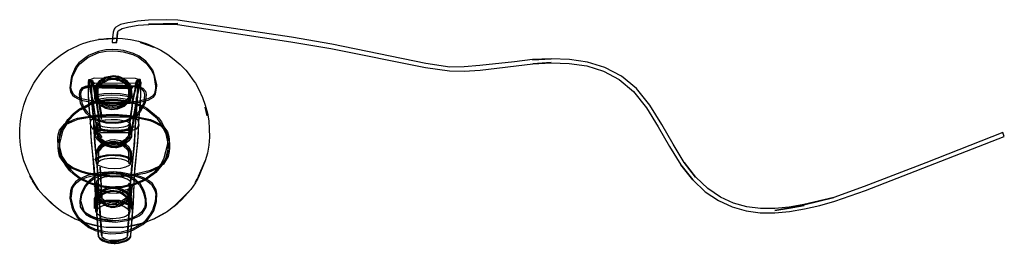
# Model space of a CAD drawing. Header units: centimetres. Extents: x -92 to 124, y -80 to 168.
# Tile 1 of 4: x -92 to 65, y -80 to -45. Entities that reach past the tile are written whole.
import ezdxf

# ---------------------------------------------------------------- set-up
doc = ezdxf.new("R2010")
doc.units = ezdxf.units.CM
doc.layers.get('0').update_dxf_attribs({"true_color": 0x5890e1})

msp = doc.modelspace()

# ---------------------------------------------------------------- linework, layer by layer
at = {"color": 18, "true_color": 0x000000}
for points in [[(-48.27, -47.6, 10.8), (-64.28, -45.17, 10.8), (-66.41, -44.87, 10.8), (-68.28, -44.79, 10.8), (-71.11, -44.86, 10.8), (-72.86, -45.01, 10.8), (-73.63, -45.16, 10.8), (-74.38, -45.31, 10.8), (-75.55, -45.57, 10.8), (-76.31, -45.97, 10.8), (-76.48, -46.15, 10.8), (-76.56, -46.31, 10.8), (-76.73, -46.78, 10.8), (-76.84, -47.66, 10.8), (-76.86, -48.41, 10.8), (-76.69, -48.41, 10.8), (-76.51, -48.41, 10.8), (-76.21, -48.42, 10.8), (-76.16, -48.42, 10.8), (-76.06, -46.94, 10.8), (-75.92, -46.57, 10.8), (-75.27, -46.22, 10.8), (-74.23, -45.93, 10.8), (-72.76, -45.69, 10.8), (-71.06, -45.56, 10.8), (-66.44, -45.38, 10.8), (-71.08, -45.52, 10.8), (-66.47, -45.57, 10.8), (-48.38, -48.3, 10.8), (-41.99, -49.38, 10.8), (-26.92, -52.44, 10.8), (-23.07, -52.97, 10.8), (-20.75, -53.02, 10.8), (-18.2, -52.82, 10.8), (-9.79, -51.85, 10.8), (-6.89, -51.64, 10.8), (-9.79, -51.82, 10.8), (-6.89, -51.67, 10.8), (-4.01, -51.76, 10.8), (-1.21, -52.17, 10.8), (1.47, -52.99, 10.8), (3.97, -54.32, 10.8), (6.25, -56.26, 10.8), (8.31, -58.87, 10.8), (10.19, -61.89, 10.8), (11.98, -65.04, 10.8), (13.78, -67.97, 10.8), (15.73, -70.33, 10.8), (13.81, -67.95, 10.8), (15.71, -70.34, 10.8), (17.71, -72.23, 10.8), (19.8, -73.65, 10.8), (21.97, -74.65, 10.8), (24.2, -75.27, 10.8), (26.48, -75.6, 10.8), (28.8, -75.61, 10.8), (31.16, -75.38, 10.8), (33.55, -74.97, 10.8), (35.95, -74.42, 10.8), (38.36, -73.75, 10.8), (43.26, -72.06, 10.8), (65.39, -63.44, 10.8), (65.32, -63.25, 10.8), (65.19, -62.93, 10.8), (65.14, -62.78, 10.8), (52.85, -67.61, 10.8), (43.04, -71.39, 10.8), (38.18, -73.14, 10.8), (33.42, -74.32, 10.8), (38.19, -73.17, 10.8), (33.42, -74.28, 10.8), (31.08, -74.68, 10.8), (28.78, -74.9, 10.8), (26.53, -74.9, 10.8), (24.33, -74.65, 10.8), (22.19, -74.05, 10.8), (20.11, -73.1, 10.8), (18.1, -71.73, 10.8), (16.17, -69.91, 10.8), (14.31, -67.57, 10.8), (16.15, -69.92, 10.8), (14.34, -67.55, 10.8), (12.57, -64.65, 10.8), (10.78, -61.51, 10.8), (8.86, -58.44, 10.8), (6.74, -55.76, 10.8), (4.33, -53.79, 10.8), (1.71, -52.41, 10.8), (-1.06, -51.56, 10.8), (-3.94, -51.13, 10.8), (-6.88, -51.04, 10.8), (-9.83, -51.18, 10.8), (-6.88, -51.06, 10.8), (-9.83, -51.15, 10.8), (-12.74, -51.51, 10.8), (-18.26, -52.12, 10.8), (-20.76, -52.32, 10.8), (-23.04, -52.34, 10.8), (-26.84, -51.78, 10.8), (-41.88, -48.69, 10.8)], [(-76.21, -48.42, 10.8), (-76.03, -46.82, 10.8), (-76.06, -46.94, 10.8)], [(-88.68, -71.87, 10.8), (-89.98, -69.66, 10.8), (-89.68, -70.22, 10.8), (-89.53, -70.48, 10.8), (-89.46, -70.6, 10.8), (-88.68, -71.87, 10.8), (-89.4, -70.81, 10.8), (-89.57, -70.52, 10.8), (-89.5, -70.62, 10.8), (-89.49, -70.65, 10.8), (-89.59, -70.46, 10.8), (-89.72, -70.24, 10.8), (-89.72, -70.24, 10.8), (-89.95, -69.82, 10.8), (-89.98, -69.66, 10.8), (-90.23, -69.11, 10.8), (-90.98, -67.3, 10.8), (-91.31, -66.06, 10.8), (-91.52, -64.79, 10.8), (-91.63, -63.51, 10.8), (-91.6, -62.19, 10.8), (-91.52, -60.94, 10.8), (-91.31, -59.68, 10.8), (-90.98, -58.43, 10.8), (-90.56, -57.22, 10.8), (-89.93, -55.93, 10.8), (-89.4, -54.93, 10.8), (-89.16, -54.6, 10.8), (-88.24, -53.34, 10.8), (-87.87, -52.86, 10.8), (-86.98, -51.94, 10.8), (-86.03, -51.13, 10.8), (-84.99, -50.32, 10.8), (-83.89, -49.65, 10.8), (-83.45, -49.44, 10.8), (-82.07, -48.81, 10.8), (-81.55, -48.59, 10.8), (-80.32, -48.21, 10.8), (-79.07, -47.94, 10.8), (-76.73, -47.78, 10.8), (-76.51, -47.78, 10.8), (-79.07, -47.94, 10.8), (-77.79, -47.78, 10.8), (-76.73, -47.73, 10.8), (-76.73, -47.74, 10.8), (-76.63, -47.74, 10.8), (-76.38, -47.74, 10.8), (-76.28, -47.74, 10.8), (-76.28, -47.73, 10.8), (-75.22, -47.78, 10.8), (-73.95, -47.94, 10.8), (-72.69, -48.21, 10.8), (-71.46, -48.59, 10.8), (-70.94, -48.81, 10.8), (-69.56, -49.44, 10.8), (-69.12, -49.65, 10.8), (-68.03, -50.32, 10.8), (-66.98, -51.13, 10.8), (-66.03, -51.94, 10.8), (-65.14, -52.86, 10.8), (-64.77, -53.34, 10.8), (-63.86, -54.6, 10.8), (-63.61, -54.93, 10.8), (-63.08, -55.93, 10.8), (-62.46, -57.22, 10.8), (-62.03, -58.43, 10.8), (-61.7, -59.68, 10.8), (-61.49, -60.94, 10.8), (-61.41, -62.19, 10.8), (-61.38, -63.51, 10.8), (-61.49, -64.79, 10.8), (-61.7, -66.06, 10.8), (-62.03, -67.3, 10.8), (-62.78, -69.11, 10.8), (-63.03, -69.66, 10.8), (-63.06, -69.82, 10.8), (-63.29, -70.24, 10.8), (-63.29, -70.24, 10.8), (-63.47, -70.54, 10.8), (-63.51, -70.62, 10.8), (-63.51, -70.63, 10.8), (-63.44, -70.51, 10.8), (-63.61, -70.81, 10.8), (-64.33, -71.87, 10.8), (-65.33, -72.94, 10.8), (-65.86, -73.51, 10.8), (-67.03, -74.61, 10.8), (-66.41, -74.07, 10.8), (-65.84, -73.53, 10.8), (-65.31, -72.96, 10.8), (-64.33, -71.87, 10.8), (-67.03, -74.61, 10.8), (-67.62, -75.05, 10.8), (-68.06, -75.37, 10.8), (-70.29, -76.62, 10.8), (-69.58, -76.26, 10.8), (-68.91, -75.89, 10.8), (-68.06, -75.37, 10.8), (-68.93, -75.87, 10.8), (-69.59, -76.24, 10.8), (-70.29, -76.62, 10.8), (-70.96, -76.89, 10.8), (-71.48, -77.1, 10.8), (-72.36, -77.34, 10.8), (-73.07, -77.52, 10.8), (-73.77, -77.66, 10.8), (-75.22, -77.95, 10.8), (-71.48, -77.1, 10.8), (-72.36, -77.36, 10.8), (-73.06, -77.55, 10.8), (-73.76, -77.73, 10.8), (-75.22, -77.95, 10.8), (-76.51, -77.97, 10.8), (-77.18, -77.95, 10.8), (-77.86, -77.92, 10.8), (-79.26, -77.73, 10.8), (-79.95, -77.55, 10.8), (-80.66, -77.36, 10.8), (-81.53, -77.1, 10.8), (-82.06, -76.89, 10.8), (-82.72, -76.62, 10.8), (-84.09, -75.87, 10.8), (-84.96, -75.37, 10.8), (-82.72, -76.62, 10.8), (-83.43, -76.26, 10.8), (-84.1, -75.89, 10.8), (-84.96, -75.37, 10.8), (-85.4, -75.05, 10.8), (-85.99, -74.61, 10.8), (-86.59, -74.05, 10.8), (-87.69, -72.94, 10.8), (-85.99, -74.61, 10.8), (-86.6, -74.07, 10.8), (-87.17, -73.53, 10.8), (-87.83, -72.84, 10.8)], [(-72.38, -48.44, 10.8), (-70.98, -48.91, 10.8), (-70.27, -49.17, 10.8)], [(-70.64, -57.35, 10.8), (-70.32, -57.13, 10.8), (-69.96, -56.65, 10.8), (-69.77, -55.38, 10.8), (-69.76, -55.11, 10.8), (-70.09, -53.83, 10.8), (-70.39, -52.87, 10.8), (-71.05, -51.97, 10.8), (-71.29, -51.65, 10.8), (-71.52, -51.43, 10.8), (-72.59, -50.61, 10.8), (-73.49, -50.16, 10.8), (-75.08, -49.7, 10.8), (-75.95, -49.61, 10.8), (-76.9, -49.57, 10.8), (-77.87, -49.62, 10.8), (-79.07, -49.86, 10.8), (-80.57, -50.47, 10.8), (-80.89, -50.66, 10.8), (-82.2, -51.69, 10.8), (-82.71, -52.36, 10.8), (-83.38, -53.85, 10.8), (-83.44, -54.13, 10.8), (-83.65, -55.67, 10.8), (-83.52, -56.29, 10.8), (-83.19, -56.83, 10.8), (-82.91, -57.09, 10.8), (-82.39, -57.39, 10.8), (-81.84, -57.62, 10.8), (-79.97, -57.98, 10.8), (-77.42, -58.2, 10.8), (-75.04, -58.2, 10.8), (-72.55, -57.96, 10.8), (-71.15, -57.61, 10.8)], [(-69.98, -55.77, 10.8), (-70.14, -56.56, 10.8), (-70.45, -56.98, 10.8), (-70.76, -57.2, 10.8), (-71.21, -57.42, 10.8), (-72.6, -57.77, 10.8), (-74.83, -57.98, 10.8), (-75.05, -58, 10.8), (-77.42, -58, 10.8), (-79.93, -57.79, 10.8), (-81.77, -57.43, 10.8), (-82.31, -57.2, 10.8), (-82.77, -56.94, 10.8), (-83.05, -56.69, 10.8), (-83.33, -56.21, 10.8), (-83.46, -55.65, 10.8), (-83.25, -54.18, 10.8), (-83.19, -53.9, 10.8), (-82.54, -52.46, 10.8), (-82.06, -51.83, 10.8), (-80.79, -50.83, 10.8), (-80.47, -50.65, 10.8), (-79.01, -50.05, 10.8), (-77.85, -49.82, 10.8), (-76.9, -49.77, 10.8), (-75.97, -49.81, 10.8), (-75.12, -49.9, 10.8), (-73.57, -50.34, 10.8), (-72.69, -50.78, 10.8), (-71.66, -51.57, 10.8), (-71.43, -51.79, 10.8), (-71.2, -52.1, 10.8), (-70.57, -52.96, 10.8), (-70.26, -53.65, 10.8), (-69.97, -55.38, 10.8)], [(-73.15, -54.15, 10.8), (-79.7, -54.14, 10.8), (-79.94, -54.16, 10.8), (-80.3, -54.34, 10.8), (-80.66, -54.39, 10.8), (-80.72, -54.89, 10.8), (-80.72, -56.15, 10.8), (-80.64, -58.19, 10.8), (-80.38, -60.89, 10.8), (-80.23, -64.39, 10.8), (-79.76, -68.55, 10.8), (-79.51, -73.49, 10.8), (-79.1, -79.22, 10.8), (-78.99, -79.42, 10.8), (-78.78, -79.67, 10.8), (-78.7, -79.72, 10.8), (-78.53, -79.83, 10.8), (-78.29, -79.96, 10.8), (-77.96, -80.08, 10.8), (-77.09, -80.26, 10.8), (-76.56, -80.29, 10.8), (-76.22, -80.29, 10.8), (-75.69, -80.22, 10.8), (-75.32, -80.16, 10.8), (-74.98, -80.06, 10.8), (-74.7, -79.94, 10.8), (-74.44, -79.81, 10.8), (-74.39, -79.77, 10.8), (-74.13, -79.57, 10.8), (-73.99, -79.39, 10.8), (-73.91, -79.18, 10.8), (-73.89, -79.09, 10.8), (-73.5, -73.45, 10.8), (-73.25, -68.61, 10.8), (-72.78, -64.37, 10.8), (-72.63, -60.92, 10.8), (-72.37, -58.19, 10.8), (-72.3, -56.13, 10.8), (-72.29, -54.91, 10.8), (-72.35, -54.4, 10.8), (-72.4, -54.34, 10.8), (-72.68, -54.35, 10.8)], [(-77.14, -80.08, 10.8), (-77.8, -79.92, 10.8), (-78.15, -79.74, 10.8), (-78.49, -79.48, 10.8), (-78.22, -79.7, 10.8), (-78.15, -79.74, 10.8), (-78.03, -79.82, 10.8), (-78.22, -79.7, 10.8), (-78.37, -79.57, 10.8), (-78.48, -79.44, 10.8), (-78.55, -79.24, 10.8), (-78.99, -72.9, 10.8), (-78.89, -74.72, 10.8), (-79.07, -70.65, 10.8), (-79.34, -67.5, 10.8), (-79.76, -62.75, 10.8), (-79.79, -61.76, 10.8), (-79.83, -61.12, 10.8), (-80.01, -59.02, 10.8), (-80.16, -56.94, 10.8), (-80.16, -56.38, 10.8), (-80.16, -55.29, 10.8), (-80.15, -54.68, 10.8), (-80.02, -54.59, 10.8), (-79.92, -55.03, 10.8), (-79.81, -55.8, 10.8), (-79.77, -56.12, 10.8), (-79.38, -57.92, 10.8), (-79, -60.43, 10.8), (-78.76, -62.57, 10.8), (-79.09, -60.11, 10.8), (-79.38, -58.06, 10.8), (-79.71, -56.48, 10.8), (-79.77, -56.12, 10.8), (-79.92, -55.03, 10.8), (-79.87, -55.38, 10.8), (-79.98, -54.79, 10.8), (-80.12, -54.63, 10.8), (-80.02, -54.59, 10.8), (-80.55, -54.58, 10.8), (-80.7, -54.66, 10.8), (-80.71, -54.76, 10.8), (-80.72, -55.36, 10.8), (-80.72, -56.46, 10.8), (-80.72, -57.02, 10.8), (-80.56, -59.11, 10.8), (-80.34, -61.83, 10.8), (-80.32, -62.82, 10.8), (-79.9, -67.56, 10.8), (-79.55, -72.98, 10.8), (-79.09, -79.41, 10.8), (-79.02, -79.56, 10.8), (-78.8, -79.83, 10.8), (-78.66, -79.93, 10.8), (-78.44, -80.06, 10.8), (-78.12, -80.2, 10.8), (-77.46, -80.39, 10.8), (-77.1, -80.43, 10.8), (-76.56, -80.47, 10.8), (-76.39, -80.47, 10.8), (-75.85, -80.42, 10.8), (-75.68, -80.41, 10.8), (-75.31, -80.31, 10.8), (-74.81, -80.15, 10.8), (-75.68, -80.41, 10.8), (-74.85, -80.18, 10.8), (-74.59, -80.07, 10.8), (-74.22, -79.82, 10.8), (-74.12, -79.73, 10.8), (-74.01, -79.59, 10.8), (-73.93, -79.45, 10.8), (-73.92, -79.37, 10.8), (-73.89, -79.24, 10.8), (-73.51, -74.08, 10.8), (-73.3, -69.49, 10.8), (-73.1, -67.54, 10.8), (-72.69, -62.83, 10.8), (-72.68, -61.76, 10.8), (-72.69, -61.86, 10.8), (-72.45, -59.09, 10.8), (-72.29, -56.96, 10.8), (-72.31, -56.36, 10.8), (-72.3, -55.47, 10.8), (-72.28, -54.8, 10.8), (-72.4, -54.55, 10.8), (-72.95, -54.58, 10.8), (-73.03, -54.75, 10.8), (-73.03, -54.77, 10.8), (-72.9, -54.63, 10.8), (-72.84, -54.76, 10.8), (-72.85, -55.38, 10.8), (-72.86, -56.4, 10.8), (-72.86, -56.95, 10.8), (-73.02, -59.04, 10.8), (-73.18, -61.12, 10.8), (-73.23, -61.77, 10.8), (-73.26, -62.76, 10.8), (-73.66, -67.48, 10.8), (-73.86, -69.43, 10.8), (-73.94, -70.65, 10.8), (-74.12, -74.72, 10.8), (-74.08, -74.03, 10.8), (-74.46, -79.26, 10.8), (-74.56, -79.48, 10.8), (-74.64, -79.57, 10.8), (-74.85, -79.74, 10.8), (-75.06, -79.85, 10.8), (-74.74, -79.68, 10.8), (-75.3, -79.94, 10.8), (-75.84, -80.07, 10.8), (-76.28, -80.12, 10.8), (-76.69, -80.12, 10.8), (-77.26, -80.06, 10.8)], [(-79.66, -64.42, 10.8), (-79.73, -63.63, 10.8), (-79.83, -60.91, 10.8), (-80.03, -58.66, 10.8), (-80.08, -58.17, 10.8), (-80.17, -56.88, 10.8), (-80.17, -55.58, 10.8), (-80.17, -54.76, 10.8), (-80.12, -54.42, 10.8), (-79.98, -54.55, 10.8), (-79.87, -55.17, 10.8), (-79.71, -56.27, 10.8), (-79.79, -55.78, 10.8), (-79.39, -57.66, 10.8), (-79, -60.31, 10.8), (-78.75, -62.43, 10.8), (-79.32, -62.45, 10.8), (-79.57, -60.27, 10.8), (-79.94, -57.58, 10.8), (-79.93, -57.68, 10.8), (-80.35, -55.8, 10.8), (-80.51, -54.66, 10.8), (-80.47, -54.77, 10.8), (-80.65, -54.49, 10.8), (-80.11, -54.47, 10.8), (-80.16, -54.96, 10.8), (-80.16, -56.21, 10.8), (-80.07, -58.2, 10.8), (-79.82, -60.96, 10.8), (-79.66, -64.42, 10.8), (-79.42, -66.82, 10.8), (-79.09, -70.45, 10.8), (-79.2, -68.62, 10.8)], [(-79.66, -54.9, 10.8), (-73.19, -54.89, 10.8), (-72.73, -54.69, 10.8), (-72.45, -54.7, 10.8), (-72.38, -54.64, 10.8), (-72.49, -54.85, 10.8), (-72.58, -55.15, 10.8), (-72.5, -54.77, 10.8), (-72.68, -56.13, 10.8), (-73.01, -57.39, 10.8), (-73.19, -58.98, 10.8), (-73.21, -59.11, 10.8), (-73.45, -60.48, 10.8), (-73.73, -62.67, 10.8), (-74.04, -62.67, 10.8), (-74.45, -62.86, 10.8), (-78.57, -62.86, 10.8), (-78.96, -62.68, 10.8), (-79.3, -62.66, 10.8), (-79.32, -62.56, 10.8), (-79.56, -60.42, 10.8), (-79.93, -58.01, 10.8), (-80.34, -56.18, 10.8), (-80.37, -55.88, 10.8), (-80.48, -55.11, 10.8), (-80.57, -54.68, 10.8), (-80.2, -54.72, 10.8), (-79.69, -54.92, 10.8), (-79.99, -54.99, 10.8)], [(-80.17, -54.98, 10.8), (-80.15, -54.68, 10.8), (-80.12, -54.63, 10.8)], [(-79.95, -54.72, 10.8), (-79.96, -54.69, 10.8), (-79.79, -55.78, 10.8)], [(-78.04, -53.97, 10.8), (-76.66, -53.68, 10.8), (-75.89, -53.79, 10.8), (-75.49, -53.95, 10.8), (-75.06, -54.19, 10.8), (-74.65, -54.43, 10.8), (-73.94, -55.23, 10.8), (-73.91, -55.38, 10.8), (-73.68, -57.23, 10.8), (-73.82, -56.99, 10.8), (-74.11, -56.88, 10.8), (-75.6, -56.64, 10.8), (-76.93, -56.58, 10.8), (-78.23, -56.64, 10.8), (-79.24, -56.78, 10.8), (-79.73, -57, 10.8), (-79.61, -56.81, 10.8), (-79.63, -56.92, 10.8), (-79.49, -55.32, 10.8), (-79.14, -54.84, 10.8), (-78.84, -54.5, 10.8)], [(-75.16, -54.36, 10.8), (-75.57, -54.13, 10.8), (-75.94, -53.99, 10.8), (-76.66, -53.88, 10.8), (-77.96, -54.15, 10.8), (-78.71, -54.65, 10.8), (-79.28, -55.29, 10.8), (-79.3, -55.39, 10.8), (-79.43, -56.88, 10.8), (-79.64, -57.18, 10.8), (-79.17, -56.97, 10.8), (-78.19, -56.82, 10.8), (-76.92, -56.77, 10.8), (-75.63, -56.83, 10.8), (-74.2, -57.06, 10.8), (-73.91, -57.16, 10.8), (-73.98, -56.97, 10.8), (-74.1, -55.45, 10.8), (-74.12, -55.31, 10.8), (-74.78, -54.58, 10.8)], [(-74.02, -57.26, 10.8), (-73.94, -57.66, 10.8), (-73.99, -57.75, 10.8), (-74.36, -57.91, 10.8), (-74.52, -57.96, 10.8), (-75.17, -58.07, 10.8), (-76.02, -58.13, 10.8), (-76.97, -58.13, 10.8), (-77.88, -58.07, 10.8), (-78.63, -57.96, 10.8), (-79.12, -57.81, 10.8), (-79.3, -57.75, 10.8), (-79.48, -57.57, 10.8), (-79.36, -57.29, 10.8), (-79.36, -57.46, 10.8), (-79.38, -56.11, 10.8), (-79.31, -55.68, 10.8), (-79.26, -55.6, 10.8), (-78.96, -55.16, 10.8), (-78.67, -54.91, 10.8), (-78.44, -54.72, 10.8), (-78.04, -54.45, 10.8), (-77.58, -54.27, 10.8), (-77.2, -54.18, 10.8), (-76.7, -54.14, 10.8), (-76.61, -54.14, 10.8), (-76.24, -54.17, 10.8), (-75.77, -54.29, 10.8), (-75.43, -54.44, 10.8), (-75.02, -54.67, 10.8), (-74.81, -54.83, 10.8), (-74.53, -55.08, 10.8), (-74.28, -55.4, 10.8), (-74.1, -55.68, 10.8), (-74.05, -55.76, 10.8), (-74.01, -56.14, 10.8)], [(-75.98, -57.26, 10.8), (-75.14, -57.35, 10.8), (-74.5, -57.48, 10.8), (-74.17, -57.64, 10.8), (-74.21, -57.46, 10.8), (-74.21, -56.14, 10.8), (-74.28, -55.75, 10.8), (-74.29, -55.73, 10.8), (-74.51, -55.4, 10.8), (-74.66, -55.24, 10.8), (-74.94, -54.99, 10.8), (-75.13, -54.83, 10.8), (-75.57, -54.59, 10.8), (-75.83, -54.48, 10.8), (-76.24, -54.4, 10.8), (-75.98, -54.47, 10.8), (-76.4, -54.35, 10.8), (-76.61, -54.34, 10.8), (-77.17, -54.38, 10.8), (-77.52, -54.46, 10.8), (-78.01, -54.68, 10.8), (-78.32, -54.88, 10.8), (-78.52, -55.02, 10.8), (-78.76, -55.26, 10.8), (-78.85, -55.36, 10.8), (-79.03, -55.58, 10.8), (-79.16, -55.87, 10.8), (-79.17, -57.22, 10.8), (-79.16, -57.34, 10.8), (-79.29, -57.64, 10.8), (-79.11, -57.49, 10.8), (-78.6, -57.35, 10.8), (-77.84, -57.27, 10.8), (-76.93, -57.23, 10.8)], [(-73.81, -68.62, 10.8), (-73.34, -64.43, 10.8), (-73.28, -63.63, 10.8), (-73.18, -60.91, 10.8), (-72.98, -58.66, 10.8), (-72.84, -56.88, 10.8), (-72.84, -55.58, 10.8), (-72.84, -54.76, 10.8), (-72.9, -54.42, 10.8), (-73.03, -54.55, 10.8), (-73.19, -55.43, 10.8), (-73.48, -56.85, 10.8), (-73.63, -57.85, 10.8), (-73.93, -59.89, 10.8), (-74, -60.32, 10.8), (-74.26, -62.44, 10.8), (-73.75, -62.49, 10.8), (-73.68, -62.41, 10.8), (-73.46, -60.32, 10.8), (-73.2, -58.9, 10.8), (-72.91, -56.84, 10.8), (-72.64, -55.47, 10.8), (-72.5, -54.56, 10.8), (-72.52, -54.68, 10.8), (-72.36, -54.48, 10.8), (-72.91, -54.46, 10.8), (-72.86, -54.96, 10.8), (-72.85, -56.2, 10.8), (-72.94, -58.19, 10.8), (-73.2, -60.94, 10.8), (-73.34, -64.43, 10.8), (-73.6, -66.82, 10.8), (-73.92, -70.45, 10.8)], [(-73.19, -55.43, 10.8), (-73.15, -55.17, 10.8), (-73.03, -54.55, 10.8), (-73.05, -54.65, 10.8)], [(-73.03, -54.77, 10.8), (-73.1, -55.03, 10.8), (-73.15, -55.38, 10.8)], [(-72.95, -54.58, 10.8), (-72.84, -54.76, 10.8), (-72.84, -54.98, 10.8), (-72.9, -54.63, 10.8)], [(-71.6, -58.05, 10.8), (-72.43, -59.49, 10.8), (-72.48, -59.57, 10.8), (-72.96, -60.14, 10.8), (-73.91, -60.66, 10.8), (-74.59, -61.01, 10.8), (-75.43, -61.22, 10.8), (-76.29, -61.35, 10.8), (-77.86, -61.28, 10.8), (-78.6, -61.1, 10.8), (-79.59, -60.76, 10.8), (-80.38, -60.28, 10.8), (-81.02, -59.68, 10.8), (-81.51, -58.97, 10.8), (-81.55, -58.9, 10.8), (-81.91, -58.12, 10.8), (-82.12, -56.66, 10.8), (-82, -56.07, 10.8), (-81.63, -55.61, 10.8), (-81.12, -55.39, 10.8), (-80.9, -55.33, 10.8), (-80.38, -55.27, 10.8), (-78.71, -55.21, 10.8), (-76.64, -55.21, 10.8), (-74.68, -55.28, 10.8), (-73.24, -55.37, 10.8), (-72.43, -55.54, 10.8), (-71.99, -55.69, 10.8), (-71.58, -56.2, 10.8), (-71.48, -56.72, 10.8)], [(-78.54, -60.91, 10.8), (-77.83, -61.08, 10.8), (-76.3, -61.15, 10.8), (-75.46, -61.02, 10.8), (-74.65, -60.82, 10.8), (-74, -60.49, 10.8), (-73.09, -59.98, 10.8), (-72.64, -59.45, 10.8), (-72.59, -59.36, 10.8), (-71.8, -57.99, 10.8), (-71.67, -56.73, 10.8), (-71.76, -56.28, 10.8), (-72.12, -55.85, 10.8), (-72.48, -55.73, 10.8), (-73.28, -55.56, 10.8), (-74.71, -55.47, 10.8), (-75.92, -55.45, 10.8), (-78.69, -55.41, 10.8), (-80.34, -55.47, 10.8), (-81.07, -55.58, 10.8), (-81.51, -55.77, 10.8), (-80.34, -55.47, 10.8), (-81.27, -55.7, 10.8), (-81.51, -55.77, 10.8), (-81.81, -56.15, 10.8), (-81.92, -56.68, 10.8), (-81.72, -58.05, 10.8), (-81.38, -58.8, 10.8), (-80.87, -59.55, 10.8), (-80.26, -60.12, 10.8), (-79.5, -60.58, 10.8)], [(-79.73, -55.75, 10.8), (-79.71, -57.4, 10.8), (-79.25, -58.01, 10.8), (-78.54, -58.6, 10.8), (-77.96, -58.93, 10.8), (-77.04, -59.12, 10.8), (-75.99, -59.03, 10.8), (-74.93, -58.59, 10.8), (-74.13, -57.85, 10.8), (-73.8, -57.26, 10.8), (-73.78, -55.86, 10.8), (-73.64, -55.62, 10.8), (-73.99, -55.73, 10.8), (-74.39, -55.76, 10.8), (-76.3, -55.79, 10.8), (-78.53, -55.73, 10.8), (-79.61, -55.65, 10.8), (-79.92, -55.55, 10.8)], [(-73.72, -55.44, 10.8), (-74.05, -55.55, 10.8), (-74.44, -55.57, 10.8), (-76.31, -55.6, 10.8), (-78.48, -55.54, 10.8), (-79.54, -55.46, 10.8), (-79.84, -55.37, 10.8), (-79.55, -55.68, 10.8), (-79.52, -57.34, 10.8), (-78.43, -58.43, 10.8), (-77.89, -58.74, 10.8), (-77.02, -58.92, 10.8), (-76.04, -58.84, 10.8), (-75.04, -58.42, 10.8), (-74.29, -57.73, 10.8), (-73.99, -57.21, 10.8), (-73.96, -55.78, 10.8)], [(-79.3, -55.27, 10.8), (-79.09, -55.24, 10.8), (-78.79, -55.22, 10.8), (-78.43, -55.21, 10.8), (-78.01, -55.2, 10.8), (-77.55, -55.19, 10.8), (-77.05, -55.2, 10.8), (-76.55, -55.2, 10.8), (-76.06, -55.21, 10.8), (-75.58, -55.23, 10.8), (-75.15, -55.25, 10.8), (-74.77, -55.27, 10.8), (-74.46, -55.3, 10.8), (-74.22, -55.33, 10.8), (-74.07, -55.36, 10.8), (-74.01, -55.39, 10.8), (-74, -56.93, 10.8), (-74.06, -57.22, 10.8), (-74.32, -57.61, 10.8), (-74.81, -58.1, 10.8), (-75.5, -58.49, 10.8), (-76.08, -58.68, 10.8), (-76.57, -58.74, 10.8), (-76.82, -58.76, 10.8), (-77.35, -58.69, 10.8), (-77.74, -58.58, 10.8), (-77.79, -58.56, 10.8), (-78.3, -58.29, 10.8), (-78.73, -58, 10.8), (-79.2, -57.52, 10.8), (-79.44, -57.13, 10.8), (-79.5, -56.85, 10.8), (-79.46, -55.32, 10.8), (-79.42, -55.29, 10.8)], [(-78.55, -55.42, 10.8), (-78.2, -55.44, 10.8), (-77.8, -55.46, 10.8), (-77.36, -55.48, 10.8), (-76.44, -55.49, 10.8), (-75.98, -55.5, 10.8), (-75.16, -55.48, 10.8), (-74.56, -55.45, 10.8), (-74.29, -55.42, 10.8), (-74.21, -55.38, 10.8), (-74.22, -56.91, 10.8), (-74.26, -57.11, 10.8), (-74.22, -56.95, 10.8), (-74.24, -57.1, 10.8), (-74.47, -57.49, 10.8), (-74.93, -57.94, 10.8), (-75.58, -58.32, 10.8), (-76.21, -58.5, 10.8), (-76.76, -58.56, 10.8), (-76.86, -58.56, 10.8), (-77.32, -58.49, 10.8), (-77.4, -58.48, 10.8), (-77.82, -58.32, 10.8), (-78.13, -58.14, 10.8), (-78.61, -57.84, 10.8), (-79.02, -57.42, 10.8), (-79.04, -57.39, 10.8), (-79.26, -57.05, 10.8), (-79.3, -56.85, 10.8), (-79.22, -55.29, 10.8), (-79.2, -55.34, 10.8), (-78.84, -55.4, 10.8)], [(-78.69, -55.41, 10.8), (-74.71, -55.47, 10.8), (-76.65, -55.41, 10.8)], [(-73.58, -57.38, 10.8), (-73.24, -56.13, 10.8), (-73.31, -56.48, 10.8), (-73.63, -58.06, 10.8), (-73.74, -59, 10.8), (-73.93, -60.11, 10.8), (-74.26, -62.57, 10.8), (-74.01, -60.42, 10.8), (-73.74, -59, 10.8)], [(-73.24, -56.13, 10.8), (-73.2, -55.8, 10.8), (-73.1, -55.03, 10.8)], [(-73.04, -57.48, 10.8), (-72.68, -56.19, 10.8), (-72.68, -56.13, 10.8)], [(-85.48, -65.26, 10.8), (-85.49, -64.5, 10.8), (-84.93, -62.35, 10.8), (-84.67, -61.88, 10.8), (-83.96, -60.69, 10.8), (-83.06, -59.75, 10.8), (-82.11, -59.02, 10.8), (-80.57, -58.27, 10.8), (-81.95, -58.98, 10.8), (-80.34, -58.12, 10.8), (-79.12, -57.76, 10.8), (-77.89, -57.55, 10.8), (-77.31, -57.54, 10.8), (-76.18, -57.5, 10.8), (-75.96, -57.52, 10.8), (-74.58, -57.7, 10.8), (-73.23, -58.05, 10.8), (-72.44, -58.35, 10.8), (-71.72, -58.7, 10.8), (-71.37, -58.93, 10.8), (-69.5, -60.46, 10.8), (-69.04, -61.08, 10.8), (-68.09, -62.95, 10.8), (-67.76, -64.51, 10.8), (-67.75, -65.31, 10.8), (-67.77, -65.84, 10.8), (-67.93, -66.63, 10.8), (-68.36, -67.32, 10.8), (-68.68, -67.82, 10.8), (-69.28, -68.29, 10.8), (-70.7, -69.01, 10.8), (-71.7, -69.34, 10.8), (-74.11, -69.77, 10.8), (-76.85, -69.89, 10.8), (-80.73, -69.43, 10.8), (-81.8, -69.14, 10.8), (-83.26, -68.51, 10.8), (-84.56, -67.64, 10.8), (-84.98, -67.03, 10.8), (-85.28, -66.54, 10.8), (-85.47, -65.79, 10.8)], [(-68.5, -67.19, 10.8), (-68.12, -66.56, 10.8), (-67.97, -65.82, 10.8), (-67.95, -65.29, 10.8), (-67.96, -64.53, 10.8), (-68.27, -63.02, 10.8), (-69.21, -61.19, 10.8), (-69.66, -60.59, 10.8), (-71.47, -59.1, 10.8), (-71.81, -58.88, 10.8), (-72.89, -58.4, 10.8), (-73.3, -58.24, 10.8), (-74.62, -57.9, 10.8), (-75.98, -57.72, 10.8), (-76.19, -57.7, 10.8), (-77.29, -57.74, 10.8), (-77.87, -57.75, 10.8), (-79.08, -57.95, 10.8), (-80.27, -58.31, 10.8), (-81.84, -59.14, 10.8), (-80.5, -58.46, 10.8), (-82.01, -59.19, 10.8), (-82.92, -59.9, 10.8), (-83.8, -60.81, 10.8), (-84.49, -61.97, 10.8), (-84.74, -62.43, 10.8), (-85.29, -64.52, 10.8), (-85.28, -65.25, 10.8), (-85.27, -65.76, 10.8), (-85.1, -66.46, 10.8), (-84.81, -66.94, 10.8), (-84.42, -67.49, 10.8), (-83.14, -68.36, 10.8), (-81.75, -68.94, 10.8), (-80.69, -69.24, 10.8), (-76.84, -69.69, 10.8), (-74.14, -69.58, 10.8), (-70.77, -68.82, 10.8), (-69.41, -68.14, 10.8), (-68.82, -67.68, 10.8)], [(-78.99, -57.23, 10.8), (-79.28, -56.91, 10.8), (-79.17, -57.05, 10.8)], [(-78.6, -59.99, 10.8), (-78.87, -58.56, 10.8), (-79.06, -57.35, 10.8)], [(-79.04, -57.69, 10.8), (-78.87, -59.31, 10.8), (-78.6, -60.74, 10.8), (-78.92, -58.66, 10.8)], [(-61.89, -59.44, 10.8), (-61.75, -60.14, 10.8), (-62.04, -58.73, 10.8)], [(-74, -71.31, 10.8), (-75.46, -71.59, 10.8), (-76.37, -71.62, 10.8), (-76.84, -71.64, 10.8), (-78.28, -71.5, 10.8), (-79.37, -71.3, 10.8), (-80.5, -70.95, 10.8), (-82.15, -70.12, 10.8), (-83.1, -69.4, 10.8), (-83.64, -68.91, 10.8), (-84.33, -67.98, 10.8), (-85.07, -66.64, 10.8), (-85.5, -65.15, 10.8), (-85.55, -63.58, 10.8), (-85.49, -63.15, 10.8), (-85.26, -62.4, 10.8), (-84.45, -61.4, 10.8), (-83, -60.74, 10.8), (-82.43, -60.51, 10.8), (-79.15, -59.96, 10.8), (-76.53, -59.89, 10.8), (-73.93, -60.06, 10.8), (-70.75, -60.71, 10.8), (-70.2, -60.96, 10.8), (-68.82, -61.67, 10.8), (-68.05, -62.67, 10.8), (-67.86, -63.42, 10.8), (-67.8, -63.84, 10.8), (-67.79, -64.64, 10.8), (-68.39, -66.92, 10.8), (-68.98, -67.99, 10.8), (-69.94, -69.18, 10.8), (-70.36, -69.49, 10.8), (-71.52, -70.36, 10.8), (-72.04, -70.6, 10.8), (-73.77, -71.28, 10.8)], [(-73.82, -71.09, 10.8), (-72.13, -70.42, 10.8), (-71.62, -70.19, 10.8), (-70.49, -69.34, 10.8), (-70.08, -69.04, 10.8), (-69.15, -67.88, 10.8), (-68.57, -66.84, 10.8), (-67.99, -64.62, 10.8), (-68, -63.86, 10.8), (-68.05, -63.45, 10.8), (-68.23, -62.76, 10.8), (-68.95, -61.82, 10.8), (-70.3, -61.12, 10.8), (-70.8, -60.91, 10.8), (-73.96, -60.25, 10.8), (-76.54, -60.09, 10.8), (-79.13, -60.16, 10.8), (-82.38, -60.7, 10.8), (-82.9, -60.91, 10.8), (-84.32, -61.56, 10.8), (-85.08, -62.49, 10.8), (-85.29, -63.18, 10.8), (-85.35, -63.61, 10.8), (-85.3, -65.12, 10.8), (-84.89, -66.56, 10.8), (-84.33, -67.62, 10.8), (-83.49, -68.77, 10.8), (-84.16, -67.86, 10.8), (-84.89, -66.56, 10.8), (-83.49, -68.77, 10.8), (-82.97, -69.25, 10.8), (-82.04, -69.96, 10.8), (-80.43, -70.76, 10.8), (-79.33, -71.11, 10.8), (-78.25, -71.31, 10.8), (-76.83, -71.44, 10.8), (-76.37, -71.42, 10.8), (-75.48, -71.39, 10.8), (-74.05, -71.11, 10.8)], [(-79.31, -60.27, 10.8), (-77.91, -60.27, 10.8), (-76.51, -60.27, 10.8), (-73.71, -60.27, 10.8), (-73.35, -60.33, 10.8), (-72.79, -60.76, 10.8), (-72.63, -61.61, 10.8), (-73.06, -62.26, 10.8), (-73.71, -62.47, 10.8), (-76.51, -62.47, 10.8), (-79.31, -62.47, 10.8), (-79.95, -62.26, 10.8), (-80.4, -61.43, 10.8), (-80.22, -60.76, 10.8), (-79.66, -60.33, 10.8)], [(-79.83, -61.12, 10.8), (-79.76, -62.75, 10.8), (-79.62, -64.97, 10.8)], [(-76.66, -64.83, 10.8), (-77.16, -64.79, 10.8), (-77.54, -64.7, 10.8), (-77.74, -64.63, 10.8), (-78.21, -64.38, 10.8), (-78.41, -64.23, 10.8), (-78.89, -63.83, 10.8), (-79.18, -63.42, 10.8), (-79.25, -63.23, 10.8), (-79.07, -63.58, 10.8), (-79.28, -63.18, 10.8), (-79.32, -63.11, 10.8), (-79.3, -61.72, 10.8), (-79.37, -61.42, 10.8), (-79.24, -61.16, 10.8), (-78.76, -60.94, 10.8), (-78, -60.78, 10.8), (-77.91, -60.77, 10.8), (-77.03, -60.71, 10.8), (-76.06, -60.74, 10.8), (-75.66, -60.77, 10.8), (-75.14, -60.85, 10.8), (-74.43, -61.04, 10.8), (-74.02, -61.29, 10.8), (-73.96, -61.55, 10.8), (-74.16, -63.29, 10.8), (-74, -61.69, 10.8), (-74.04, -63.17, 10.8), (-74.11, -63.37, 10.8), (-74.15, -63.43, 10.8), (-74.37, -63.73, 10.8), (-74.61, -63.98, 10.8), (-75.01, -64.32, 10.8), (-75.66, -64.65, 10.8), (-75.87, -64.72, 10.8), (-76.36, -64.81, 10.8)], [(-77.92, -64.94, 10.8), (-78.33, -64.72, 10.8), (-78.7, -64.45, 10.8), (-79.19, -63.96, 10.8), (-79.49, -63.48, 10.8), (-79.52, -63.31, 10.8), (-79.54, -61.98, 10.8), (-79.48, -62.12, 10.8), (-79.69, -61.83, 10.8), (-79.44, -62.14, 10.8), (-78.25, -62.52, 10.8), (-77.11, -62.65, 10.8), (-75.39, -62.61, 10.8), (-74.11, -62.35, 10.8), (-73.67, -62.09, 10.8), (-74, -62.36, 10.8), (-73.76, -62.07, 10.8), (-73.82, -63.46, 10.8), (-73.89, -63.65, 10.8), (-74.24, -64.13, 10.8), (-74.92, -64.72, 10.8), (-75.77, -65.03, 10.8), (-76.29, -65.21, 10.8), (-75.4, -64.96, 10.8), (-74.92, -64.72, 10.8), (-76.29, -65.21, 10.8), (-76.7, -65.19, 10.8), (-77.06, -65.18, 10.8)], [(-79.03, -63.84, 10.8), (-78.57, -64.3, 10.8), (-78.22, -64.55, 10.8), (-77.84, -64.76, 10.8), (-77.03, -64.98, 10.8), (-76.69, -65, 10.8), (-76.31, -65.01, 10.8), (-75.03, -64.56, 10.8), (-74.07, -63.57, 10.8), (-74.01, -63.4, 10.8), (-73.94, -61.99, 10.8), (-74.16, -62.26, 10.8), (-73.75, -61.91, 10.8), (-74.18, -62.16, 10.8), (-74.94, -62.35, 10.8), (-75.95, -62.46, 10.8), (-77.16, -62.48, 10.8), (-78.9, -62.23, 10.8), (-78.19, -62.34, 10.8), (-79.36, -61.96, 10.8), (-79.3, -62.04, 10.8), (-79.35, -61.9, 10.8), (-79.3, -63.42, 10.8)], [(-78.96, -61.6, 10.8), (-78.43, -61.81, 10.8), (-77.66, -61.95, 10.8), (-76.75, -62.02, 10.8), (-75.83, -62, 10.8), (-75.03, -61.89, 10.8), (-74.44, -61.71, 10.8), (-74.15, -61.48, 10.8), (-74.2, -61.59, 10.8), (-74.26, -63.2, 10.8), (-74.35, -63.38, 10.8), (-74.53, -63.61, 10.8), (-74.74, -63.83, 10.8), (-74.89, -63.97, 10.8), (-75.12, -64.14, 10.8), (-75.45, -64.31, 10.8), (-75.61, -64.39, 10.8), (-75.92, -64.53, 10.8), (-76.38, -64.61, 10.8), (-76.49, -64.62, 10.8), (-76.73, -64.63, 10.8), (-76.98, -64.61, 10.8), (-77.33, -64.55, 10.8), (-77.79, -64.39, 10.8), (-78.11, -64.21, 10.8), (-78.52, -63.91, 10.8), (-78.85, -63.57, 10.8), (-79.02, -63.29, 10.8), (-79.12, -63.02, 10.8), (-79.1, -61.47, 10.8), (-79.05, -61.71, 10.8), (-79.18, -61.36, 10.8)], [(-75.95, -62.46, 10.8), (-77.09, -62.46, 10.8), (-78.19, -62.34, 10.8), (-77.16, -62.48, 10.8), (-74.76, -62.38, 10.8), (-73.43, -61.89, 10.8), (-74.18, -62.16, 10.8), (-74.76, -62.38, 10.8)], [(-76.68, -66.28, 10.8), (-75.54, -66.37, 10.8), (-74.56, -66.6, 10.8), (-73.91, -66.94, 10.8), (-73.67, -67.31, 10.8), (-73.83, -66.75, 10.8), (-73.82, -67.12, 10.8), (-73.79, -65.87, 10.8), (-74.15, -65.15, 10.8), (-74.76, -64.57, 10.8), (-75.56, -64.14, 10.8), (-76.27, -64, 10.8), (-76.48, -63.97, 10.8), (-77.19, -64, 10.8), (-77.92, -64.23, 10.8), (-78.47, -64.51, 10.8), (-79.09, -65.07, 10.8), (-79.33, -65.6, 10.8), (-79.51, -65.94, 10.8), (-79.48, -67.01, 10.8), (-79.46, -66.66, 10.8), (-79.63, -67.22, 10.8), (-79.39, -66.86, 10.8), (-78.74, -66.54, 10.8), (-77.78, -66.34, 10.8)], [(-74.88, -64.73, 10.8), (-74.31, -65.27, 10.8), (-73.98, -65.91, 10.8), (-74.02, -67.13, 10.8), (-74.03, -66.79, 10.8), (-73.8, -67.46, 10.8), (-74.03, -67.1, 10.8), (-74.64, -66.78, 10.8), (-75.59, -66.56, 10.8), (-77.22, -66.48, 10.8), (-78.66, -66.72, 10.8), (-79.28, -67.02, 10.8), (-79.51, -67.37, 10.8), (-79.32, -66.87, 10.8), (-79.32, -65.99, 10.8), (-79.15, -65.67, 10.8), (-78.93, -65.19, 10.8), (-78.35, -64.67, 10.8), (-77.84, -64.41, 10.8), (-77.16, -64.2, 10.8), (-76.5, -64.17, 10.8), (-76.3, -64.2, 10.8), (-75.63, -64.32, 10.8)], [(-78.43, -64.85, 10.8), (-77.95, -64.58, 10.8), (-77.45, -64.38, 10.8), (-77.33, -64.35, 10.8), (-76.89, -64.27, 10.8), (-76.48, -64.26, 10.8), (-75.99, -64.33, 10.8), (-75.59, -64.45, 10.8), (-75.03, -64.75, 10.8), (-74.74, -64.95, 10.8), (-74.24, -65.49, 10.8), (-74.06, -65.85, 10.8), (-74.01, -66.05, 10.8), (-74.02, -67.52, 10.8), (-74.04, -67.9, 10.8), (-74.19, -68.06, 10.8), (-74.75, -68.33, 10.8), (-75.57, -68.51, 10.8), (-76.54, -68.58, 10.8), (-77.53, -68.52, 10.8), (-78.4, -68.34, 10.8), (-79.04, -68.07, 10.8), (-79.36, -67.75, 10.8), (-79.29, -66.07, 10.8), (-79.19, -65.81, 10.8), (-79.07, -65.51, 10.8), (-79.29, -66.07, 10.8), (-79.27, -65.91, 10.8), (-79.07, -65.5, 10.8), (-78.79, -65.18, 10.8), (-78.73, -65.11, 10.8)], [(-78.97, -62.89, 10.8), (-78.54, -63.6, 10.8), (-78.78, -63.25, 10.8)], [(-74.24, -67.33, 10.8), (-74.21, -66.06, 10.8), (-74.28, -65.81, 10.8), (-74.41, -65.61, 10.8), (-74.51, -65.49, 10.8), (-74.95, -65.05, 10.8), (-75.14, -64.92, 10.8), (-75.35, -64.79, 10.8), (-75.63, -64.68, 10.8), (-76.03, -64.53, 10.8), (-76.3, -64.47, 10.8), (-76.79, -64.47, 10.8), (-76.92, -64.47, 10.8), (-77.28, -64.53, 10.8), (-77.67, -64.65, 10.8), (-78.24, -64.96, 10.8), (-78.59, -65.25, 10.8), (-78.96, -65.68, 10.8), (-78.7, -65.44, 10.8), (-78.91, -65.63, 10.8), (-78.96, -65.68, 10.8), (-79.07, -65.93, 10.8), (-79.13, -67.42, 10.8), (-79.17, -67.79, 10.8), (-79.14, -67.48, 10.8), (-78.77, -67.19, 10.8), (-78.11, -66.98, 10.8), (-77.27, -66.86, 10.8), (-76.34, -66.86, 10.8), (-75.46, -66.97, 10.8), (-74.75, -67.18, 10.8), (-74.29, -67.46, 10.8), (-74.16, -67.78, 10.8)], [(-75.03, -64.56, 10.8), (-75.82, -64.85, 10.8), (-76.31, -65.01, 10.8), (-75.48, -64.78, 10.8)], [(-74.15, -65.74, 10.8), (-74.24, -65.49, 10.8), (-74.19, -65.61, 10.8)], [(-85.07, -66.64, 10.8), (-84.5, -67.72, 10.8), (-83.64, -68.91, 10.8)], [(-63.14, -69.78, 10.8), (-62.52, -68.41, 10.8), (-62.03, -67.3, 10.8)], [(-72.3, -69.84, 10.8), (-72.94, -69.67, 10.8), (-74.1, -69.41, 10.8), (-75.46, -69.15, 10.8), (-76.65, -69.08, 10.8), (-79, -69.23, 10.8), (-80.36, -69.56, 10.8), (-80.96, -69.71, 10.8), (-82.15, -70.22, 10.8), (-82.72, -70.65, 10.8), (-83.04, -71.06, 10.8), (-83.37, -71.56, 10.8), (-83.52, -72.11, 10.8), (-83.62, -73.26, 10.8), (-83.3, -74.69, 10.8), (-83.15, -75.18, 10.8), (-82.44, -76.39, 10.8), (-82.05, -76.81, 10.8), (-80.63, -77.93, 10.8), (-79.62, -78.43, 10.8), (-78.06, -78.84, 10.8), (-77.16, -78.94, 10.8), (-75.43, -78.87, 10.8), (-74.12, -78.57, 10.8), (-73.61, -78.39, 10.8), (-72, -77.44, 10.8), (-71.42, -76.97, 10.8), (-70.66, -75.93, 10.8), (-70.57, -75.79, 10.8), (-70.26, -75.27, 10.8), (-69.81, -73.81, 10.8), (-69.74, -72.54, 10.8), (-69.87, -71.96, 10.8), (-70.18, -71.42, 10.8), (-70.47, -70.94, 10.8), (-71.07, -70.45, 10.8), (-71.91, -70.03, 10.8)], [(-78.8, -68.32, 10.8), (-78.54, -73.21, 10.8), (-78.68, -70.2, 10.8)], [(-69.94, -72.56, 10.8), (-70.01, -73.77, 10.8), (-70.45, -75.19, 10.8), (-70.75, -75.69, 10.8), (-70.83, -75.82, 10.8), (-71.57, -76.83, 10.8), (-72.12, -77.28, 10.8), (-73.68, -78.2, 10.8), (-74.18, -78.38, 10.8), (-75.46, -78.68, 10.8), (-77.15, -78.74, 10.8), (-78.02, -78.64, 10.8), (-79.54, -78.24, 10.8), (-80.53, -77.76, 10.8), (-81.9, -76.67, 10.8), (-82.28, -76.27, 10.8), (-82.96, -75.11, 10.8), (-83.11, -74.62, 10.8), (-83.42, -73.25, 10.8), (-83.27, -72.14, 10.8), (-83.19, -71.65, 10.8), (-82.87, -71.17, 10.8), (-82.59, -70.8, 10.8), (-82.03, -70.38, 10.8), (-80.91, -69.9, 10.8), (-80.28, -69.73, 10.8), (-78.98, -69.43, 10.8), (-76.66, -69.28, 10.8), (-79.17, -69.52, 10.8), (-77.95, -69.4, 10.8), (-76.66, -69.28, 10.8), (-75.47, -69.35, 10.8), (-73.3, -69.72, 10.8), (-72.36, -70.03, 10.8), (-72.02, -70.2, 10.8), (-71.2, -70.61, 10.8), (-70.61, -71.08, 10.8), (-70.06, -72.03, 10.8)], [(-73.12, -70.32, 10.8), (-74, -69.78, 10.8), (-74.64, -69.52, 10.8), (-75.54, -69.24, 10.8), (-76.94, -69.13, 10.8), (-78.12, -69.3, 10.8), (-79.31, -69.67, 10.8), (-79.84, -69.96, 10.8), (-80.55, -70.48, 10.8), (-81.27, -71.28, 10.8), (-81.67, -72.17, 10.8), (-81.9, -72.7, 10.8), (-82.06, -73.74, 10.8), (-81.98, -74.64, 10.8), (-81.69, -75.14, 10.8), (-81.01, -75.92, 10.8), (-80.33, -76.32, 10.8), (-79.29, -76.73, 10.8), (-81.01, -75.92, 10.8), (-80.7, -76.06, 10.8), (-79.29, -76.73, 10.8), (-78.49, -76.87, 10.8), (-77.43, -77.01, 10.8), (-76.37, -77.09, 10.8), (-75.24, -76.93, 10.8), (-74.21, -76.77, 10.8), (-73.59, -76.58, 10.8), (-72.6, -76.09, 10.8), (-72.07, -75.65, 10.8), (-71.54, -74.83, 10.8), (-71.43, -74.42, 10.8), (-71.44, -73.39, 10.8), (-71.68, -72.4, 10.8), (-71.9, -71.88, 10.8), (-72.39, -71.05, 10.8), (-72.73, -70.72, 10.8)], [(-79.23, -69.85, 10.8), (-78.08, -69.49, 10.8), (-76.93, -69.33, 10.8), (-75.58, -69.43, 10.8), (-74.72, -69.7, 10.8), (-74.09, -69.95, 10.8), (-73.24, -70.48, 10.8), (-72.87, -70.86, 10.8), (-72.55, -71.18, 10.8), (-72.08, -71.96, 10.8), (-71.87, -72.47, 10.8), (-71.64, -73.41, 10.8), (-71.63, -74.39, 10.8), (-71.72, -74.76, 10.8), (-72.2, -75.5, 10.8), (-72.72, -75.93, 10.8), (-73.42, -76.31, 10.8), (-73.64, -76.39, 10.8), (-74.28, -76.59, 10.8), (-75.28, -76.75, 10.8), (-76.38, -76.89, 10.8), (-79.24, -76.53, 10.8), (-80.22, -76.16, 10.8), (-80.88, -75.77, 10.8), (-81.34, -75.32, 10.8), (-81.58, -74.69, 10.8), (-81.86, -73.75, 10.8), (-81.6, -74.86, 10.8), (-81.34, -75.32, 10.8), (-81.86, -73.75, 10.8), (-81.71, -72.75, 10.8), (-81.49, -72.24, 10.8), (-81.1, -71.39, 10.8), (-80.41, -70.63, 10.8), (-79.74, -70.13, 10.8)], [(-74, -72.25, 10.8), (-73.99, -70.95, 10.8), (-74.05, -71.41, 10.8), (-73.91, -70.94, 10.8), (-74.01, -70.56, 10.8), (-74.47, -70.22, 10.8), (-75.23, -69.96, 10.8), (-76.18, -69.81, 10.8), (-77.2, -69.8, 10.8), (-78.14, -69.92, 10.8), (-78.89, -70.17, 10.8), (-79.34, -70.5, 10.8), (-79.43, -70.88, 10.8), (-79.27, -71.25, 10.8), (-79.36, -70.88, 10.8), (-79.36, -72.09, 10.8), (-79.34, -72.53, 10.8), (-79.12, -72.98, 10.8), (-78.99, -73.15, 10.8), (-78.75, -73.41, 10.8), (-78.3, -73.74, 10.8), (-77.88, -73.99, 10.8), (-77.29, -74.18, 10.8), (-76.75, -74.26, 10.8), (-76.52, -74.24, 10.8), (-76.1, -74.2, 10.8), (-75.81, -74.14, 10.8), (-75.47, -74.01, 10.8), (-75.12, -73.83, 10.8), (-74.63, -73.46, 10.8), (-74.38, -73.21, 10.8), (-74.17, -72.91, 10.8), (-74.04, -72.43, 10.8), (-74, -72.25, 10.8), (-74.15, -72.86, 10.8), (-74.17, -72.91, 10.8)], [(-63.66, -70.78, 10.8), (-63.43, -70.39, 10.8), (-63.33, -70.22, 10.8), (-63.03, -69.66, 10.8)], [(-79.03, -72.39, 10.8), (-78.12, -71.8, 10.8), (-77.93, -71.7, 10.8), (-77.46, -71.59, 10.8), (-76.72, -71.49, 10.8), (-76.13, -71.6, 10.8), (-75.65, -71.7, 10.8), (-75.25, -71.85, 10.8), (-74.6, -72.28, 10.8), (-73.92, -73.04, 10.8), (-73.81, -73.35, 10.8), (-73.81, -74.72, 10.8), (-74.2, -74.13, 10.8), (-74.05, -74.26, 10.8), (-73.64, -75.22, 10.8), (-73.81, -74.72, 10.8), (-74.05, -74.26, 10.8), (-75.74, -73.63, 10.8), (-77.89, -73.63, 10.8), (-79.05, -73.97, 10.8), (-79.76, -74.49, 10.8), (-79.32, -74.08, 10.8), (-79.59, -74.35, 10.8), (-79.72, -74.91, 10.8), (-79.69, -73.33, 10.8), (-79.58, -73.05, 10.8)], [(-79.02, -72.01, 10.8), (-77.46, -72.41, 10.8), (-76.16, -72.46, 10.8), (-74.47, -72.15, 10.8), (-73.78, -71.75, 10.8), (-73.62, -71.26, 10.8), (-73.75, -71.68, 10.8), (-73.93, -73.23, 10.8), (-74.08, -73.45, 10.8), (-74.59, -74, 10.8), (-74.8, -74.12, 10.8), (-75.54, -74.45, 10.8), (-75.09, -74.21, 10.8), (-75.77, -74.6, 10.8), (-76.47, -74.75, 10.8), (-77.04, -74.74, 10.8), (-77.46, -74.56, 10.8), (-78, -74.33, 10.8), (-77.04, -74.74, 10.8), (-77.69, -74.57, 10.8), (-78.91, -73.83, 10.8), (-79.53, -73.01, 10.8), (-79.59, -71.55, 10.8), (-79.48, -71.78, 10.8), (-79.7, -71.37, 10.8)], [(-78.94, -71.83, 10.8), (-79.6, -71.21, 10.8), (-79.39, -71.49, 10.8), (-79.33, -72.73, 10.8), (-79.23, -73.14, 10.8), (-78.77, -73.69, 10.8), (-77.63, -74.38, 10.8), (-77.01, -74.54, 10.8), (-76.48, -74.55, 10.8), (-75.61, -74.27, 10.8), (-74.92, -73.96, 10.8), (-74.72, -73.85, 10.8), (-74.25, -73.35, 10.8), (-74.11, -73.15, 10.8), (-73.94, -71.62, 10.8), (-74.33, -72.03, 10.8), (-73.87, -71.57, 10.8), (-74.54, -71.96, 10.8), (-76.18, -72.26, 10.8), (-78, -72.13, 10.8)], [(-77.86, -71.89, 10.8), (-76.81, -71.69, 10.8), (-76.73, -71.68, 10.8), (-76.16, -71.8, 10.8), (-75.72, -71.89, 10.8), (-75.34, -72.03, 10.8), (-74.73, -72.44, 10.8), (-74.1, -73.13, 10.8), (-73.99, -73.42, 10.8), (-74, -74.79, 10.8), (-74.1, -74.51, 10.8), (-74.36, -74.24, 10.8), (-74.11, -74.45, 10.8), (-75.76, -73.83, 10.8), (-77.87, -73.82, 10.8), (-79.42, -74.4, 10.8), (-79.16, -74.2, 10.8), (-79.41, -74.44, 10.8), (-79.54, -74.98, 10.8), (-79.5, -73.39, 10.8), (-79.4, -73.13, 10.8), (-78.77, -72.51, 10.8), (-78.37, -72.14, 10.8), (-79.18, -72.88, 10.8), (-79.4, -73.13, 10.8), (-78.37, -72.14, 10.8)], [(-78.08, -72.32, 10.8), (-77.82, -72.22, 10.8), (-77.21, -72.04, 10.8), (-76.59, -72.02, 10.8), (-76.15, -72.07, 10.8), (-75.63, -72.25, 10.8), (-75.23, -72.43, 10.8), (-74.51, -72.99, 10.8), (-74.12, -73.5, 10.8), (-74.05, -73.72, 10.8), (-74.01, -73.87, 10.8), (-74.05, -75.31, 10.8), (-74.06, -75.46, 10.8), (-74.19, -75.75, 10.8), (-74.32, -75.9, 10.8), (-74.68, -76.14, 10.8), (-75.05, -76.3, 10.8), (-75.74, -76.48, 10.8), (-76.77, -76.56, 10.8), (-77.78, -76.46, 10.8), (-78.49, -76.26, 10.8), (-78.76, -76.14, 10.8), (-79.23, -75.82, 10.8), (-79.3, -75.75, 10.8), (-79.48, -75.38, 10.8), (-79.47, -74.8, 10.8), (-79.47, -74.01, 10.8), (-79.46, -73.69, 10.8), (-79.39, -73.48, 10.8), (-79.44, -73.78, 10.8), (-79.47, -74.01, 10.8), (-79.39, -73.48, 10.8), (-79.3, -73.33, 10.8), (-78.93, -72.9, 10.8), (-78.48, -72.54, 10.8)], [(-77.18, -72.24, 10.8), (-77.75, -72.41, 10.8), (-77.99, -72.5, 10.8), (-78.37, -72.7, 10.8), (-78.79, -73.04, 10.8), (-79.17, -73.5, 10.8), (-79.23, -73.65, 10.8), (-79.28, -73.79, 10.8), (-79.28, -75.38, 10.8), (-79.27, -75.24, 10.8), (-79.15, -74.96, 10.8), (-79.03, -74.83, 10.8), (-78.68, -74.6, 10.8), (-78.34, -74.45, 10.8), (-77.81, -74.31, 10.8), (-77.51, -74.26, 10.8), (-76.73, -74.22, 10.8), (-75.81, -74.31, 10.8), (-75.02, -74.55, 10.8), (-74.48, -74.9, 10.8), (-74.37, -75.04, 10.8), (-74.25, -75.31, 10.8), (-74.24, -74.73, 10.8), (-74.26, -75.01, 10.8), (-74.21, -74.02, 10.8), (-74.23, -73.8, 10.8), (-74.28, -73.67, 10.8), (-74.4, -73.44, 10.8), (-74.79, -73.01, 10.8), (-75.12, -72.73, 10.8), (-75.5, -72.52, 10.8), (-75.71, -72.43, 10.8), (-76.19, -72.27, 10.8), (-76.6, -72.22, 10.8), (-76.69, -72.22, 10.8)], [(-78.98, -71.15, 10.8), (-78.4, -71.44, 10.8), (-77.59, -71.63, 10.8), (-76.66, -71.71, 10.8), (-75.73, -71.65, 10.8), (-74.92, -71.48, 10.8), (-74.36, -71.2, 10.8), (-74.1, -70.87, 10.8), (-74.24, -71.39, 10.8), (-74.2, -71.22, 10.8), (-74.23, -72.55, 10.8), (-74.35, -72.84, 10.8), (-74.76, -73.31, 10.8), (-74.82, -73.37, 10.8), (-75.22, -73.66, 10.8), (-75.55, -73.83, 10.8), (-75.87, -73.95, 10.8), (-76.3, -74.03, 10.8), (-76.82, -74.05, 10.8), (-76.65, -74.04, 10.8), (-76.15, -73.99, 10.8), (-76.82, -74.05, 10.8), (-77.32, -73.96, 10.8), (-77.79, -73.81, 10.8), (-78.14, -73.63, 10.8), (-78.59, -73.27, 10.8), (-79.03, -72.76, 10.8), (-79.14, -72.49, 10.8), (-79.18, -72.18, 10.8), (-79.18, -70.94, 10.8), (-79.24, -70.81, 10.8)], [(-79.54, -72.87, 10.8), (-79.12, -79.26, 10.8), (-79.09, -79.41, 10.8)], [(-78.88, -74.52, 10.8), (-78.94, -73.48, 10.8), (-78.55, -79.13, 10.8), (-78.51, -79.26, 10.8), (-78.57, -79.1, 10.8)], [(-74.07, -73.49, 10.8), (-74.13, -74.52, 10.8), (-74.45, -79.1, 10.8), (-74.49, -79.23, 10.8), (-74.46, -79.09, 10.8)], [(33.45, -74.43, 10.8), (28.79, -75.23, 10.8), (31.1, -74.84, 10.8)], [(-77.34, -76.77, 10.8), (-79.24, -76.53, 10.8), (-78.44, -76.69, 10.8), (-77.4, -76.83, 10.8), (-76.38, -76.89, 10.8)], [(-79.94, -77.52, 10.8), (-81.35, -77.12, 10.8), (-79.06, -77.74, 10.8)], [(-75.85, -79.96, 10.8), (-75.29, -79.84, 10.8), (-75.57, -79.9, 10.8), (-75.85, -79.96, 10.8), (-76.41, -80.02, 10.8), (-77.13, -80, 10.8), (-76.69, -80.01, 10.8), (-76.41, -80.02, 10.8), (-76.13, -79.99, 10.8)], [(-74.47, -79.56, 10.8), (-75.57, -79.96, 10.8), (-75.15, -79.82, 10.8)], [(-76.94, -80.29, 10.8), (-77.24, -80.26, 10.8), (-77.66, -80.19, 10.8), (-76.41, -80.33, 10.8), (-76.94, -80.29, 10.8), (-75.59, -80.22, 10.8), (-76.17, -80.29, 10.8)]]:
    msp.add_polyline3d(points, close=True, dxfattribs=at)

doc.saveas('drawing.dxf')
